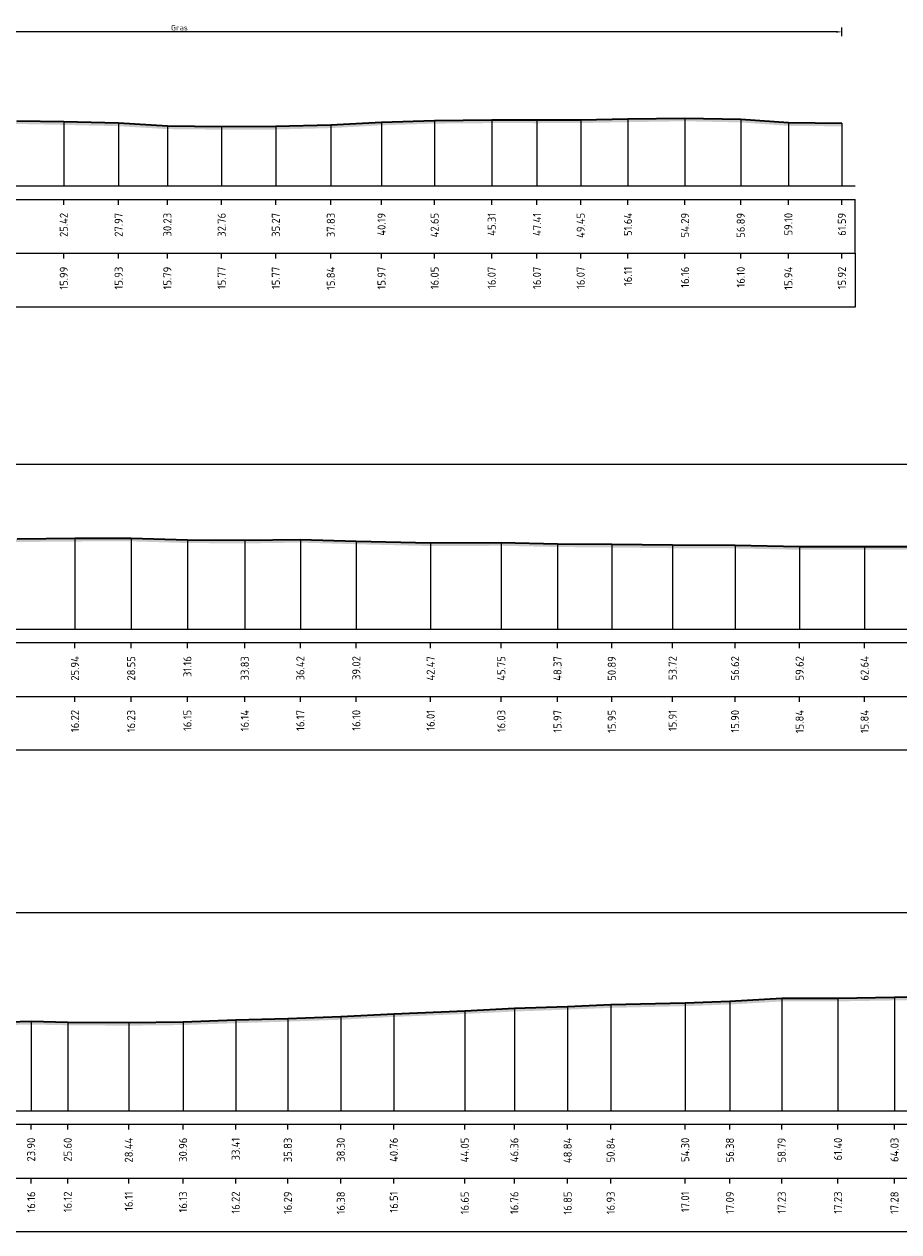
# Model space of a CAD drawing. Header units: metres. Extents: x 197883 to 206898, y 361907 to 364395.
# Tile 233 of 256: x 206534 to 206575, y 363976 to 364032. Entities that reach past the tile are written whole.
import ezdxf
from ezdxf.enums import TextEntityAlignment as Align

# ---------------------------------------------------------------- set-up
doc = ezdxf.new("R2010")
doc.units = ezdxf.units.M
doc.header["$PDMODE"] = 35
doc.header["$PDSIZE"] = 0.075
for name, color, linetype, lineweight in [('X-ME-AL-PROFIEL_HUIDIG MAAIVELD-GD', 252, 'Continuous', 0), ('X-XX-AL-DETAIL1-M', 7, 'Continuous', 18), ('X-XX-AL-DWARSPROFIEL_PROFIELLIJN MAAIVELD-GD', 8, 'Continuous', 35)]:
    doc.layers.add(name, color=color, linetype=linetype, lineweight=lineweight)
doc.layers.add('X-ME-AL-PROFIELRASTER-S', color=7, linetype='Continuous')
doc.styles.add('NLCS-ISO-ANNOTATIVE-T18', font='NLCS-ISO.ttf', dxfattribs={"height": 1.8})
doc.styles.add('NLCS-ISO-M100-T25', font='NLCS-ISO.ttf', dxfattribs={"height": 0.25})
doc.dimstyles.new('NLCS-M100-T25-PIJL_L2_H1', dxfattribs={"dimscale": 0.1, "dimtxt": 2.5, "dimasz": 2.5, "dimexe": 2, "dimexo": 2, "dimgap": 0.7, "dimtad": 1, "dimzin": 0, "dimdsep": 46, "dimtxsty": 'NLCS-ISO-M100-T25', "dimcen": 0, "dimdle": 2, "dimclrd": 256, "dimclre": 256, "dimclrt": 256, "dimadec": 1, "dimazin": 0, "dimtfac": 1, "dimtdec": 3, "dimtofl": 0, "dimtmove": 0, "dimatfit": 3, "dimfxl": 2, "dimfxlon": 1, "dimtfillclr": 256, "dimtolj": 1, "dimtzin": 0, "dimlwd": -1, "dimlwe": -1, "dimarcsym": 0})

# ---------------------------------------------------------------- blocks, each defined once
blk = doc.blocks.new('SAL-PROFIELRASTER_BALK_EIND1-D')
at = {"color": 0, "linetype": 'ByBlock', "lineweight": -2}
blk.add_line((1, -12.5), (1, -2.5), dxfattribs=at)
at = {"color": 0, "linetype": 'ByBlock', "lineweight": -2, "flags": 128}
for points in [[(0, 0), (1, 0)], [(0, -2.5), (1, -2.5)], [(0, -12.5), (1, -12.5)]]:
    blk.add_lwpolyline(points, dxfattribs=at)
blk = doc.blocks.new('SAL-PROFIELRASTER_BALK_EIND2-D')
at = {"color": 0, "linetype": 'ByBlock', "lineweight": -2}
for p, q in [((1, -2.5), (1, -12.5)), ((1, -12.5), (0, -12.5))]:
    blk.add_line(p, q, dxfattribs=at)
blk = doc.blocks.new('SAL-PROFIELRASTER_BALK_DATA-D')
at = {"color": 0, "linetype": 'ByBlock', "lineweight": -2}
blk.add_lwpolyline([(0, -3.5), (0, -2.5)], dxfattribs=at)
at = {"color": 0, "linetype": 'ByBlock', "lineweight": -2, "style": 'NLCS-ISO-ANNOTATIVE-T18'}
blk.add_attdef('GETAL', text='', height=1.5, rotation=90, dxfattribs=at).set_placement((0.75, -5), align=Align.RIGHT)
blk = doc.blocks.new('SAL-PROFIELRASTER_AANHAAL-D')
at = {"color": 9, "linetype": 'ByBlock', "lineweight": -2, "flags": 128}
blk.add_lwpolyline([(0, 1), (0, 0)], dxfattribs=at)
blk = doc.blocks.new('*D165')
at = {"layer": 'Defpoints', "color": 0, "transparency": 16777216}
for p in [(206510.448, 364031.935), (206510.448, 364024.777), (206572.033, 364024.777)]:
    blk.add_point(p, dxfattribs=at)
at = {"layer": 'X-XX-AL-DETAIL1-M', "color": 253, "transparency": 16777216}
for p, q in [((206510.448, 364031.735), (206510.448, 364032.135)), ((206572.033, 364031.735), (206572.033, 364032.135)), ((206571.783, 364031.935), (206510.698, 364031.935))]:
    blk.add_line(p, q, dxfattribs=at)
for points in [[(206510.698, 364031.977), (206510.698, 364031.894), (206510.448, 364031.935)], [(206571.783, 364031.977), (206571.783, 364031.894), (206572.033, 364031.935)]]:
    blk.add_solid(points, dxfattribs=at)
at = {"layer": 'X-XX-AL-DETAIL1-M', "color": 253, "transparency": 16777216, "insert": (206541.24, 364032.13), "char_height": 0.25, "attachment_point": 5, "style": 'NLCS-ISO-M100-T25'}
blk.add_mtext('\\A1;Gras', dxfattribs=at)
blk = doc.blocks.new('*D167')
at = {"layer": 'Defpoints', "color": 0, "transparency": 16777216}
for p in [(206516.296, 364011.841), (206516.296, 364004.183), (206723.676, 364004.183)]:
    blk.add_point(p, dxfattribs=at)
at = {"layer": 'X-XX-AL-DETAIL1-M', "color": 253, "transparency": 16777216}
for p, q in [((206516.296, 364011.641), (206516.296, 364012.041)), ((206723.676, 364011.641), (206723.676, 364012.041)), ((206723.426, 364011.841), (206516.546, 364011.841))]:
    blk.add_line(p, q, dxfattribs=at)
for points in [[(206516.546, 364011.883), (206516.546, 364011.799), (206516.296, 364011.841)], [(206723.426, 364011.883), (206723.426, 364011.799), (206723.676, 364011.841)]]:
    blk.add_solid(points, dxfattribs=at)
at = {"layer": 'X-XX-AL-DETAIL1-M', "color": 253, "transparency": 16777216, "insert": (206619.986, 364012.036), "char_height": 0.25, "attachment_point": 5, "style": 'NLCS-ISO-M100-T25'}
blk.add_mtext('\\A1;Gras', dxfattribs=at)
blk = doc.blocks.new('*D151')
at = {"layer": 'Defpoints', "color": 0, "transparency": 16777216}
for p in [(206510.448, 363991.006), (206510.448, 363981.809), (206737.85, 363981.809)]:
    blk.add_point(p, dxfattribs=at)
at = {"layer": 'X-XX-AL-DETAIL1-M', "color": 253, "transparency": 16777216}
for p, q in [((206510.448, 363990.806), (206510.448, 363991.206)), ((206737.85, 363990.806), (206737.85, 363991.206)), ((206737.6, 363991.006), (206510.698, 363991.006))]:
    blk.add_line(p, q, dxfattribs=at)
for points in [[(206510.698, 363991.048), (206510.698, 363990.964), (206510.448, 363991.006)], [(206737.6, 363991.048), (206737.6, 363990.964), (206737.85, 363991.006)]]:
    blk.add_solid(points, dxfattribs=at)
at = {"layer": 'X-XX-AL-DETAIL1-M', "color": 253, "transparency": 16777216, "insert": (206624.149, 363991.201), "char_height": 0.25, "attachment_point": 5, "style": 'NLCS-ISO-M100-T25'}
blk.add_mtext('\\A1;Gras', dxfattribs=at)

msp = doc.modelspace()

# ---------------------------------------------------------------- hatches: boundary and pattern name
at = {"layer": 'X-ME-AL-PROFIEL_HUIDIG MAAIVELD-GD'}
h = msp.add_hatch(dxfattribs=at)
h.set_pattern_fill('AGR-MAAIVELD', color=256, scale=0.05, pattern_type=2)
h.set_pattern_definition([(45, (703.85004, 228.7523), (-0.25000007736, 0.25000007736), []), (45, (703.81432, 228.788), (0, 0.50000015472), [0.3535535, -0.3535535]), (45, (703.7786, 228.82373), (0, 0.50000015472), [0.3535535, -0.3535535]), (45, (703.7424, 228.85994), (0, 0.50000015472), [0.3535535, -0.3535535]), (45, (703.70718, 228.89516), (0, 0.50000015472), [0.3535535, -0.3535535]), (45, (703.67147, 228.93087), (0, 0.50000015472), [0.3535535, -0.3535535]), (45, (703.63575, 228.9666), (0, 0.50000015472), [0.3535535, -0.3535535]), (315, (703.85004, 228.7523), (0.25000007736, 0.25000007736), []), (315, (703.88575, 228.788), (0.50000015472, -1e-16), [0.3535535, -0.3535535]), (315, (703.92147, 228.82373), (0.50000015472, -1e-16), [0.3535535, -0.3535535]), (315, (703.95768, 228.85994), (0.50000015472, -1e-16), [0.3535535, -0.3535535]), (315, (703.9929, 228.89516), (0.50000015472, -1e-16), [0.3535535, -0.3535535]), (315, (704.0286, 228.93087), (0.50000015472, -1e-16), [0.3535535, -0.3535535]), (315, (704.06432, 228.9666), (0.50000015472, -1e-16), [0.3535535, -0.3535535])])
h.paths.add_polyline_path([(206572.033, 364027.697), (206572.033, 364027.547), (206569.547, 364027.571), (206567.333, 364027.728), (206564.741, 364027.783), (206562.088, 364027.741), (206559.893, 364027.699), (206557.858, 364027.694), (206555.757, 364027.698), (206553.103, 364027.674), (206550.635, 364027.596), (206548.278, 364027.465), (206545.721, 364027.399), (206543.203, 364027.392), (206540.681, 364027.418), (206538.415, 364027.554), (206535.866, 364027.614), (206533.68, 364027.658), (206531.305, 364027.718), (206528.955, 364027.73), (206526.61, 364027.806), (206523.814, 364027.831), (206521.52, 364027.852), (206519.058, 364027.852), (206516.702, 364027.855), (206514.715, 364027.881), (206512.598, 364027.86), (206510.448, 364027.781), (206510.448, 364027.931), (206512.598, 364028.01), (206514.715, 364028.031), (206516.702, 364028.005), (206519.058, 364028.002), (206521.52, 364028.002), (206523.814, 364027.981), (206526.61, 364027.956), (206528.955, 364027.88), (206531.305, 364027.868), (206533.68, 364027.808), (206535.866, 364027.764), (206538.415, 364027.704), (206540.681, 364027.568), (206543.203, 364027.542), (206545.721, 364027.549), (206548.278, 364027.615), (206550.635, 364027.746), (206553.103, 364027.824), (206555.757, 364027.848), (206557.858, 364027.844), (206559.893, 364027.849), (206562.088, 364027.891), (206564.741, 364027.933), (206567.333, 364027.878), (206569.547, 364027.721)])
h = msp.add_hatch(dxfattribs=at)
h.set_pattern_fill('AGR-MAAIVELD', color=256, scale=0.05, pattern_type=2)
h.set_pattern_definition([(45, (703.85004, 245.65797), (-0.25000007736, 0.25000007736), []), (45, (703.81432, 245.6937), (0, 0.50000015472), [0.3535535, -0.3535535]), (45, (703.7786, 245.7294), (0, 0.50000015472), [0.3535535, -0.3535535]), (45, (703.7424, 245.7656), (0, 0.50000015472), [0.3535535, -0.3535535]), (45, (703.70718, 245.80082), (0, 0.50000015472), [0.3535535, -0.3535535]), (45, (703.67147, 245.83654), (0, 0.50000015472), [0.3535535, -0.3535535]), (45, (703.63575, 245.87225), (0, 0.50000015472), [0.3535535, -0.3535535]), (315, (703.85004, 245.65797), (0.25000007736, 0.25000007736), []), (315, (703.88575, 245.6937), (0.50000015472, -1e-16), [0.3535535, -0.3535535]), (315, (703.92147, 245.7294), (0.50000015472, -1e-16), [0.3535535, -0.3535535]), (315, (703.95768, 245.7656), (0.50000015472, -1e-16), [0.3535535, -0.3535535]), (315, (703.9929, 245.80082), (0.50000015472, -1e-16), [0.3535535, -0.3535535]), (315, (704.0286, 245.83654), (0.50000015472, -1e-16), [0.3535535, -0.3535535]), (315, (704.06432, 245.87225), (0.50000015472, -1e-16), [0.3535535, -0.3535535])])
h.paths.add_polyline_path([(206723.676, 364008.386), (206721.44, 364008.352), (206719.089, 364008.346), (206716.566, 364008.392), (206714.248, 364008.374), (206712.068, 364008.423), (206709.799, 364008.411), (206707.34, 364008.403), (206705.017, 364008.392), (206702.239, 364008.412), (206699.742, 364008.397), (206697.191, 364008.357), (206694.775, 364008.365), (206692.498, 364008.379), (206690.062, 364008.327), (206687.877, 364008.425), (206685.602, 364008.411), (206683.346, 364008.324), (206681, 364008.339), (206678.52, 364008.305), (206675.985, 364008.374), (206673.563, 364008.383), (206673.196, 364008.386), (206671.778, 364008.458), (206670.307, 364008.482), (206668.009, 364008.479), (206665.58, 364008.4), (206663.283, 364008.408), (206660.685, 364008.379), (206658.259, 364008.328), (206655.625, 364008.266), (206653.284, 364008.192), (206651.139, 364008.124), (206648.313, 364008.035), (206646.003, 364007.945), (206643.74, 364007.912), (206641.352, 364007.869), (206638.8, 364007.86), (206636.167, 364007.807), (206633.897, 364007.766), (206631.575, 364007.759), (206628.977, 364007.732), (206626.446, 364007.737), (206623.961, 364007.739), (206621.561, 364007.769), (206618.979, 364007.688), (206616.408, 364007.653), (206613.601, 364007.657), (206611.02, 364007.707), (206608.482, 364007.753), (206605.844, 364007.792), (206603.187, 364007.807), (206600.097, 364007.822), (206597.469, 364007.821), (206594.741, 364007.878), (206592.531, 364007.871), (206590.124, 364007.891), (206587.618, 364007.9), (206584.863, 364007.944), (206581.851, 364007.959), (206579.158, 364007.955), (206576.591, 364008.031), (206573.088, 364008.024), (206570.069, 364008.024), (206567.071, 364008.086), (206564.166, 364008.096), (206561.338, 364008.129), (206558.815, 364008.152), (206556.201, 364008.209), (206552.917, 364008.196), (206549.463, 364008.281), (206546.863, 364008.357), (206544.279, 364008.32), (206541.613, 364008.337), (206538.998, 364008.415), (206536.385, 364008.407), (206533.696, 364008.383), (206531.44, 364008.327), (206529.613, 364008.304), (206527.173, 364008.256), (206525.036, 364008.214), (206522.802, 364007.886), (206520.245, 364007.496), (206518.337, 364007.346), (206516.296, 364007.214), (206514.789, 364007.008), (206513.28, 364006.85), (206512.207, 364006.747), (206511.116, 364006.518), (206510.448, 364006.251), (206510.448, 364006.101), (206511.116, 364006.368), (206512.207, 364006.597), (206513.28, 364006.7), (206514.789, 364006.858), (206516.296, 364007.064), (206518.337, 364007.196), (206520.245, 364007.346), (206522.802, 364007.736), (206525.036, 364008.064), (206527.173, 364008.106), (206529.613, 364008.154), (206531.44, 364008.177), (206533.696, 364008.233), (206536.385, 364008.257), (206538.998, 364008.265), (206541.613, 364008.187), (206544.279, 364008.17), (206546.863, 364008.207), (206549.463, 364008.131), (206552.917, 364008.046), (206556.201, 364008.059), (206558.815, 364008.002), (206561.338, 364007.979), (206564.166, 364007.946), (206567.071, 364007.936), (206570.069, 364007.874), (206573.088, 364007.874), (206576.591, 364007.881), (206579.158, 364007.805), (206581.851, 364007.809), (206584.863, 364007.794), (206587.618, 364007.75), (206590.124, 364007.741), (206592.531, 364007.721), (206594.741, 364007.728), (206597.469, 364007.671), (206600.097, 364007.672), (206603.187, 364007.657), (206605.844, 364007.642), (206608.482, 364007.603), (206611.02, 364007.557), (206613.601, 364007.507), (206616.408, 364007.503), (206618.979, 364007.538), (206621.561, 364007.619), (206623.961, 364007.589), (206626.446, 364007.587), (206628.977, 364007.582), (206631.575, 364007.609), (206633.897, 364007.616), (206636.167, 364007.657), (206638.8, 364007.71), (206641.352, 364007.719), (206643.74, 364007.762), (206646.003, 364007.795), (206648.313, 364007.885), (206651.139, 364007.974), (206653.284, 364008.042), (206655.625, 364008.116), (206658.259, 364008.178), (206660.685, 364008.229), (206663.283, 364008.258), (206665.58, 364008.25), (206668.009, 364008.329), (206670.307, 364008.332), (206671.778, 364008.308), (206673.196, 364008.236), (206673.563, 364008.233), (206675.985, 364008.224), (206678.52, 364008.155), (206681, 364008.189), (206683.346, 364008.174), (206685.602, 364008.261), (206687.877, 364008.275), (206690.062, 364008.177), (206692.498, 364008.229), (206694.775, 364008.215), (206697.191, 364008.207), (206699.742, 364008.247), (206702.239, 364008.262), (206705.017, 364008.242), (206707.34, 364008.253), (206709.799, 364008.261), (206712.068, 364008.273), (206714.248, 364008.224), (206716.566, 364008.242), (206719.089, 364008.196), (206721.44, 364008.202), (206723.676, 364008.236)])
h = msp.add_hatch(dxfattribs=at)
h.set_pattern_fill('AGR-MAAIVELD', color=256, scale=0.05, pattern_type=2)
h.set_pattern_definition([(45, (703.85004, 260.78407), (-0.25000007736, 0.25000007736), []), (45, (703.81432, 260.81978), (0, 0.50000015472), [0.3535535, -0.3535535]), (45, (703.7786, 260.8555), (0, 0.50000015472), [0.3535535, -0.3535535]), (45, (703.7424, 260.8917), (0, 0.50000015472), [0.3535535, -0.3535535]), (45, (703.70718, 260.92692), (0, 0.50000015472), [0.3535535, -0.3535535]), (45, (703.67147, 260.96264), (0, 0.50000015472), [0.3535535, -0.3535535]), (45, (703.63575, 260.99835), (0, 0.50000015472), [0.3535535, -0.3535535]), (315, (703.85004, 260.78407), (0.25000007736, 0.25000007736), []), (315, (703.88575, 260.81978), (0.50000015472, -1e-16), [0.3535535, -0.3535535]), (315, (703.92147, 260.8555), (0.50000015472, -1e-16), [0.3535535, -0.3535535]), (315, (703.95768, 260.8917), (0.50000015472, -1e-16), [0.3535535, -0.3535535]), (315, (703.9929, 260.92692), (0.50000015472, -1e-16), [0.3535535, -0.3535535]), (315, (704.0286, 260.96264), (0.50000015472, -1e-16), [0.3535535, -0.3535535]), (315, (704.06432, 260.99835), (0.50000015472, -1e-16), [0.3535535, -0.3535535])])
h.paths.add_polyline_path([(206737.85, 363985.61), (206737.85, 363985.46), (206736.718, 363985.379), (206734.47, 363985.299), (206732.509, 363985.249), (206730.568, 363985.211), (206728.387, 363985.173), (206726.144, 363985.11), (206723.66, 363985.064), (206721.188, 363985.138), (206718.942, 363985.059), (206716.523, 363985.062), (206714.21, 363985.053), (206711.913, 363985.015), (206709.46, 363985.006), (206707.4, 363984.966), (206705.026, 363984.924), (206702.641, 363984.776), (206700.378, 363984.699), (206697.919, 363984.742), (206695.655, 363984.668), (206693.374, 363984.593), (206691.099, 363984.579), (206688.79, 363984.556), (206686.551, 363984.577), (206684.363, 363984.631), (206681.783, 363984.636), (206679.75, 363984.612), (206677.261, 363984.682), (206675.02, 363984.583), (206672.262, 363984.609), (206669.953, 363984.553), (206667.757, 363984.53), (206665.156, 363984.479), (206662.9, 363984.447), (206660.616, 363984.469), (206658.097, 363984.415), (206655.874, 363984.383), (206653.522, 363984.394), (206651.234, 363984.428), (206648.889, 363984.444), (206646.614, 363984.448), (206644.371, 363984.445), (206641.713, 363984.42), (206639.598, 363984.473), (206637.349, 363984.486), (206635.328, 363984.554), (206633.105, 363984.561), (206630.599, 363984.569), (206628.571, 363984.613), (206626.168, 363984.619), (206623.659, 363984.657), (206621.076, 363984.639), (206618.465, 363984.715), (206615.463, 363985.462), (206613.643, 363985.968), (206611.985, 363986.755), (206610.419, 363986.993), (206607.777, 363987.08), (206605.324, 363987.075), (206602.602, 363987.085), (206600.38, 363987.124), (206597.288, 363987.071), (206594.24, 363986.994), (206591.635, 363986.999), (206588.293, 363987.055), (206585.549, 363987.063), (206582.808, 363987.019), (206580.1, 363986.998), (206577.347, 363986.955), (206574.48, 363986.936), (206571.85, 363986.892), (206569.236, 363986.888), (206566.828, 363986.746), (206564.751, 363986.671), (206561.288, 363986.59), (206559.287, 363986.509), (206556.811, 363986.42), (206554.503, 363986.308), (206551.208, 363986.169), (206548.743, 363986.039), (206546.28, 363985.952), (206543.856, 363985.878), (206541.409, 363985.791), (206538.886, 363985.764), (206536.05, 363985.782), (206534.35, 363985.816), (206532.253, 363985.766), (206529.575, 363985.78), (206527.06, 363985.834), (206524.791, 363985.866), (206521.858, 363985.859), (206519.236, 363985.934), (206517.544, 363985.964), (206515.165, 363985.956), (206512.722, 363985.933), (206510.448, 363985.928), (206510.448, 363986.078), (206512.722, 363986.083), (206515.165, 363986.106), (206517.544, 363986.114), (206519.236, 363986.084), (206521.858, 363986.009), (206524.791, 363986.016), (206527.06, 363985.984), (206529.575, 363985.93), (206532.253, 363985.916), (206534.35, 363985.966), (206536.05, 363985.932), (206538.886, 363985.914), (206541.409, 363985.941), (206543.856, 363986.028), (206546.28, 363986.102), (206548.743, 363986.189), (206551.208, 363986.319), (206554.503, 363986.458), (206556.811, 363986.57), (206559.287, 363986.659), (206561.288, 363986.74), (206564.751, 363986.821), (206566.828, 363986.896), (206569.236, 363987.038), (206571.85, 363987.042), (206574.48, 363987.086), (206577.347, 363987.105), (206580.1, 363987.148), (206582.808, 363987.169), (206585.549, 363987.213), (206588.293, 363987.205), (206591.635, 363987.149), (206594.24, 363987.144), (206597.288, 363987.221), (206600.38, 363987.274), (206602.602, 363987.235), (206605.324, 363987.225), (206607.777, 363987.23), (206610.419, 363987.143), (206611.985, 363986.905), (206613.643, 363986.118), (206615.463, 363985.612), (206618.465, 363984.865), (206621.076, 363984.789), (206623.659, 363984.807), (206626.168, 363984.769), (206628.571, 363984.763), (206630.599, 363984.719), (206633.105, 363984.711), (206635.328, 363984.704), (206637.349, 363984.636), (206639.598, 363984.623), (206641.713, 363984.57), (206644.371, 363984.595), (206646.614, 363984.598), (206648.889, 363984.594), (206651.234, 363984.578), (206653.522, 363984.544), (206655.874, 363984.533), (206658.097, 363984.565), (206660.616, 363984.619), (206662.9, 363984.597), (206665.156, 363984.629), (206667.757, 363984.68), (206669.953, 363984.703), (206672.262, 363984.759), (206675.02, 363984.733), (206677.261, 363984.832), (206679.75, 363984.762), (206681.783, 363984.786), (206684.363, 363984.781), (206686.551, 363984.727), (206688.79, 363984.706), (206691.099, 363984.729), (206693.374, 363984.743), (206695.655, 363984.818), (206697.919, 363984.892), (206700.378, 363984.849), (206702.641, 363984.926), (206705.026, 363985.074), (206707.4, 363985.116), (206709.46, 363985.156), (206711.913, 363985.165), (206714.21, 363985.203), (206716.523, 363985.212), (206718.942, 363985.209), (206721.188, 363985.288), (206723.66, 363985.214), (206726.144, 363985.26), (206728.387, 363985.323), (206730.568, 363985.361), (206732.509, 363985.399), (206734.47, 363985.449), (206736.718, 363985.529)])

# ---------------------------------------------------------------- linework, layer by layer
at = {"layer": 'X-XX-AL-DWARSPROFIEL_PROFIELLIJN MAAIVELD-GD'}
for points in [[(206533.68, 364027.808), (206535.866, 364027.764), (206538.415, 364027.704), (206540.681, 364027.568), (206543.203, 364027.542), (206545.721, 364027.549), (206548.278, 364027.615), (206550.635, 364027.746), (206553.103, 364027.824), (206555.757, 364027.848), (206557.858, 364027.844), (206559.893, 364027.849), (206562.088, 364027.891), (206564.741, 364027.933), (206567.333, 364027.878), (206569.547, 364027.721), (206572.033, 364027.697)], [(206533.696, 364008.383), (206536.385, 364008.407), (206538.998, 364008.415), (206541.613, 364008.337), (206544.279, 364008.32), (206546.863, 364008.357), (206549.463, 364008.281), (206552.917, 364008.196), (206556.201, 364008.209), (206558.815, 364008.152), (206561.338, 364008.129), (206564.166, 364008.096), (206567.071, 364008.086), (206570.069, 364008.024), (206573.088, 364008.024), (206576.591, 364008.031)], [(206532.253, 363985.916), (206534.35, 363985.966), (206536.05, 363985.932), (206538.886, 363985.914), (206541.409, 363985.941), (206543.856, 363986.028), (206546.28, 363986.102), (206548.743, 363986.189), (206551.208, 363986.319), (206554.503, 363986.458), (206556.811, 363986.57), (206559.287, 363986.659), (206561.288, 363986.74), (206564.751, 363986.821), (206566.828, 363986.896), (206569.236, 363987.038), (206571.85, 363987.042), (206574.48, 363987.086), (206577.347, 363987.105)]]:
    msp.add_lwpolyline(points, dxfattribs=at)

# ---------------------------------------------------------------- block references
at = {"layer": 'X-ME-AL-PROFIELRASTER-S'}
for p, yscale in [((206535.866, 364024.777), 2.987), ((206538.415, 364024.777), 2.927), ((206548.278, 364024.777), 2.837999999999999), ((206550.635, 364024.777), 2.968999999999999), ((206553.103, 364024.777), 3.047000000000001), ((206555.757, 364024.777), 3.071000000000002), ((206557.858, 364024.777), 3.067), ((206559.893, 364024.777), 3.071999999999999), ((206562.088, 364024.777), 3.114000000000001), ((206564.741, 364024.777), 3.155999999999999), ((206567.333, 364024.777), 3.100999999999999), ((206569.547, 364024.777), 2.944000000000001), ((206572.033, 364024.777), 2.92), ((206540.681, 364024.777), 2.791), ((206543.203, 364024.777), 2.765000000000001), ((206545.721, 364024.777), 2.772), ((206536.385, 364004.183), 4.224), ((206538.998, 364004.183), 4.231999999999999), ((206541.613, 364004.183), 4.154), ((206544.279, 364004.183), 4.137), ((206546.863, 364004.183), 4.173999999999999), ((206549.463, 364004.183), 4.097999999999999), ((206552.917, 364004.183), 4.013000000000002), ((206556.201, 364004.183), 4.026), ((206558.815, 364004.183), 3.968999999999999), ((206561.338, 364004.183), 3.946), ((206564.166, 364004.183), 3.913), ((206567.071, 364004.183), 3.903), ((206570.069, 364004.183), 3.840999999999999), ((206573.088, 364004.183), 3.840999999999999), ((206559.287, 363981.809), 4.850000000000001), ((206561.288, 363981.809), 4.931000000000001), ((206564.751, 363981.809), 5.012), ((206566.828, 363981.809), 5.087), ((206569.236, 363981.809), 5.228999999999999), ((206571.85, 363981.809), 5.233000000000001), ((206574.48, 363981.809), 5.277000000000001), ((206546.28, 363981.809), 4.292999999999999), ((206548.743, 363981.809), 4.379999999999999), ((206551.208, 363981.809), 4.510000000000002), ((206554.503, 363981.809), 4.649000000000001), ((206556.811, 363981.809), 4.760999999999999), ((206534.35, 363981.809), 4.157), ((206536.05, 363981.809), 4.123000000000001), ((206538.886, 363981.809), 4.105), ((206541.409, 363981.809), 4.132000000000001), ((206543.856, 363981.809), 4.219000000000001)]:
    msp.add_blockref('SAL-PROFIELRASTER_AANHAAL-D', p, dxfattribs=dict(at, yscale=yscale))
at = {"layer": 'X-ME-AL-PROFIELRASTER-S', "yscale": 0.25}
for name, p, xscale, zscale in [('SAL-PROFIELRASTER_BALK_EIND1-D', (206510.448, 364024.777), 62.21000324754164, 62.21000324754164), ('SAL-PROFIELRASTER_BALK_EIND2-D', (206510.448, 364022.277), 62.21000324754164, 62.21000324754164), ('SAL-PROFIELRASTER_BALK_EIND1-D', (206510.448, 364004.183), 213.8535109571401, 213.8535109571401), ('SAL-PROFIELRASTER_BALK_EIND2-D', (206510.448, 364001.683), 213.8535109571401, 213.8535109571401), ('SAL-PROFIELRASTER_BALK_EIND1-D', (206510.448, 363981.809), 228.0268961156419, 228.0268961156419), ('SAL-PROFIELRASTER_BALK_EIND2-D', (206510.448, 363979.309), 228.0268961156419, 228.0268961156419)]:
    msp.add_blockref(name, p, dxfattribs=dict(at, xscale=xscale, zscale=zscale))
at = {"layer": 'X-ME-AL-PROFIELRASTER-S', "xscale": 0.25, "yscale": 0.25, "zscale": 0.25}
for p, values in [((206535.866, 364024.777), {'GETAL': '25.42'}), ((206538.415, 364024.777), {'GETAL': '27.97'}), ((206540.681, 364024.777), {'GETAL': '30.23'}), ((206543.203, 364024.777), {'GETAL': '32.76'}), ((206545.721, 364024.777), {'GETAL': '35.27'}), ((206548.278, 364024.777), {'GETAL': '37.83'}), ((206550.635, 364024.777), {'GETAL': '40.19'}), ((206553.103, 364024.777), {'GETAL': '42.65'}), ((206555.757, 364024.777), {'GETAL': '45.31'}), ((206557.858, 364024.777), {'GETAL': '47.41'}), ((206559.893, 364024.777), {'GETAL': '49.45'}), ((206562.088, 364024.777), {'GETAL': '51.64'}), ((206564.741, 364024.777), {'GETAL': '54.29'}), ((206567.333, 364024.777), {'GETAL': '56.89'}), ((206569.547, 364024.777), {'GETAL': '59.10'}), ((206572.033, 364024.777), {'GETAL': '61.59'}), ((206535.866, 364022.277), {'GETAL': '15.99'}), ((206538.415, 364022.277), {'GETAL': '15.93'}), ((206540.681, 364022.277), {'GETAL': '15.79'}), ((206543.203, 364022.277), {'GETAL': '15.77'}), ((206545.721, 364022.277), {'GETAL': '15.77'}), ((206548.278, 364022.277), {'GETAL': '15.84'}), ((206550.635, 364022.277), {'GETAL': '15.97'}), ((206553.103, 364022.277), {'GETAL': '16.05'}), ((206555.757, 364022.277), {'GETAL': '16.07'}), ((206557.858, 364022.277), {'GETAL': '16.07'}), ((206559.893, 364022.277), {'GETAL': '16.07'}), ((206562.088, 364022.277), {'GETAL': '16.11'}), ((206564.741, 364022.277), {'GETAL': '16.16'}), ((206567.333, 364022.277), {'GETAL': '16.10'}), ((206569.547, 364022.277), {'GETAL': '15.94'}), ((206572.033, 364022.277), {'GETAL': '15.92'}), ((206536.385, 364004.183), {'GETAL': '25.94'}), ((206538.998, 364004.183), {'GETAL': '28.55'}), ((206541.613, 364004.183), {'GETAL': '31.16'}), ((206544.279, 364004.183), {'GETAL': '33.83'}), ((206546.863, 364004.183), {'GETAL': '36.42'}), ((206549.463, 364004.183), {'GETAL': '39.02'}), ((206552.917, 364004.183), {'GETAL': '42.47'}), ((206556.201, 364004.183), {'GETAL': '45.75'}), ((206558.815, 364004.183), {'GETAL': '48.37'}), ((206561.338, 364004.183), {'GETAL': '50.89'}), ((206564.166, 364004.183), {'GETAL': '53.72'}), ((206567.071, 364004.183), {'GETAL': '56.62'}), ((206570.069, 364004.183), {'GETAL': '59.62'}), ((206573.088, 364004.183), {'GETAL': '62.64'}), ((206536.385, 364001.683), {'GETAL': '16.22'}), ((206538.998, 364001.683), {'GETAL': '16.23'}), ((206541.613, 364001.683), {'GETAL': '16.15'}), ((206544.279, 364001.683), {'GETAL': '16.14'}), ((206546.863, 364001.683), {'GETAL': '16.17'}), ((206549.463, 364001.683), {'GETAL': '16.10'}), ((206552.917, 364001.683), {'GETAL': '16.01'}), ((206556.201, 364001.683), {'GETAL': '16.03'}), ((206558.815, 364001.683), {'GETAL': '15.97'}), ((206561.338, 364001.683), {'GETAL': '15.95'}), ((206564.166, 364001.683), {'GETAL': '15.91'}), ((206567.071, 364001.683), {'GETAL': '15.90'}), ((206570.069, 364001.683), {'GETAL': '15.84'}), ((206573.088, 364001.683), {'GETAL': '15.84'}), ((206534.35, 363981.809), {'GETAL': '23.90'}), ((206536.05, 363981.809), {'GETAL': '25.60'}), ((206538.886, 363981.809), {'GETAL': '28.44'}), ((206541.409, 363981.809), {'GETAL': '30.96'}), ((206543.856, 363981.809), {'GETAL': '33.41'}), ((206546.28, 363981.809), {'GETAL': '35.83'}), ((206548.743, 363981.809), {'GETAL': '38.30'}), ((206551.208, 363981.809), {'GETAL': '40.76'}), ((206554.503, 363981.809), {'GETAL': '44.05'}), ((206556.811, 363981.809), {'GETAL': '46.36'}), ((206559.287, 363981.809), {'GETAL': '48.84'}), ((206561.288, 363981.809), {'GETAL': '50.84'}), ((206564.751, 363981.809), {'GETAL': '54.30'}), ((206566.828, 363981.809), {'GETAL': '56.38'}), ((206569.236, 363981.809), {'GETAL': '58.79'}), ((206571.85, 363981.809), {'GETAL': '61.40'}), ((206574.48, 363981.809), {'GETAL': '64.03'}), ((206534.35, 363979.309), {'GETAL': '16.16'}), ((206536.05, 363979.309), {'GETAL': '16.12'}), ((206538.886, 363979.309), {'GETAL': '16.11'}), ((206541.409, 363979.309), {'GETAL': '16.13'}), ((206543.856, 363979.309), {'GETAL': '16.22'}), ((206546.28, 363979.309), {'GETAL': '16.29'}), ((206548.743, 363979.309), {'GETAL': '16.38'}), ((206551.208, 363979.309), {'GETAL': '16.51'}), ((206554.503, 363979.309), {'GETAL': '16.65'}), ((206556.811, 363979.309), {'GETAL': '16.76'}), ((206559.287, 363979.309), {'GETAL': '16.85'}), ((206561.288, 363979.309), {'GETAL': '16.93'}), ((206564.751, 363979.309), {'GETAL': '17.01'}), ((206566.828, 363979.309), {'GETAL': '17.09'}), ((206569.236, 363979.309), {'GETAL': '17.23'}), ((206571.85, 363979.309), {'GETAL': '17.23'}), ((206574.48, 363979.309), {'GETAL': '17.28'})]:
    msp.add_blockref('SAL-PROFIELRASTER_BALK_DATA-D', p, dxfattribs=at).add_auto_attribs(values)

# ---------------------------------------------------------------- dimensions: what is measured, and where the dimension line sits
at = {"layer": 'X-XX-AL-DETAIL1-M', "color": 253}
for base, p1, p2, picture, middle in [((206510.448, 364031.935), (206572.033, 364024.777), (206510.448, 364024.777), '*D165', (206541.24, 364031.935)), ((206516.296, 364011.841), (206723.676, 364004.183), (206516.296, 364004.183), '*D167', (206619.986, 364011.841)), ((206510.448, 363991.006), (206737.85, 363981.809), (206510.448, 363981.809), '*D151', (206624.149, 363991.006))]:
    dim = msp.add_linear_dim(base=base, p1=p1, p2=p2, text='Gras', dimstyle='NLCS-M100-T25-PIJL_L2_H1', override={"dimclrd": 253, "dimclre": 253, "dimclrt": 253}, dxfattribs=at)
    dim.commit()
    dim.dimension.update_dxf_attribs({"geometry": picture, "text_midpoint": middle, "dimtype": 160})

doc.saveas('drawing.dxf')
